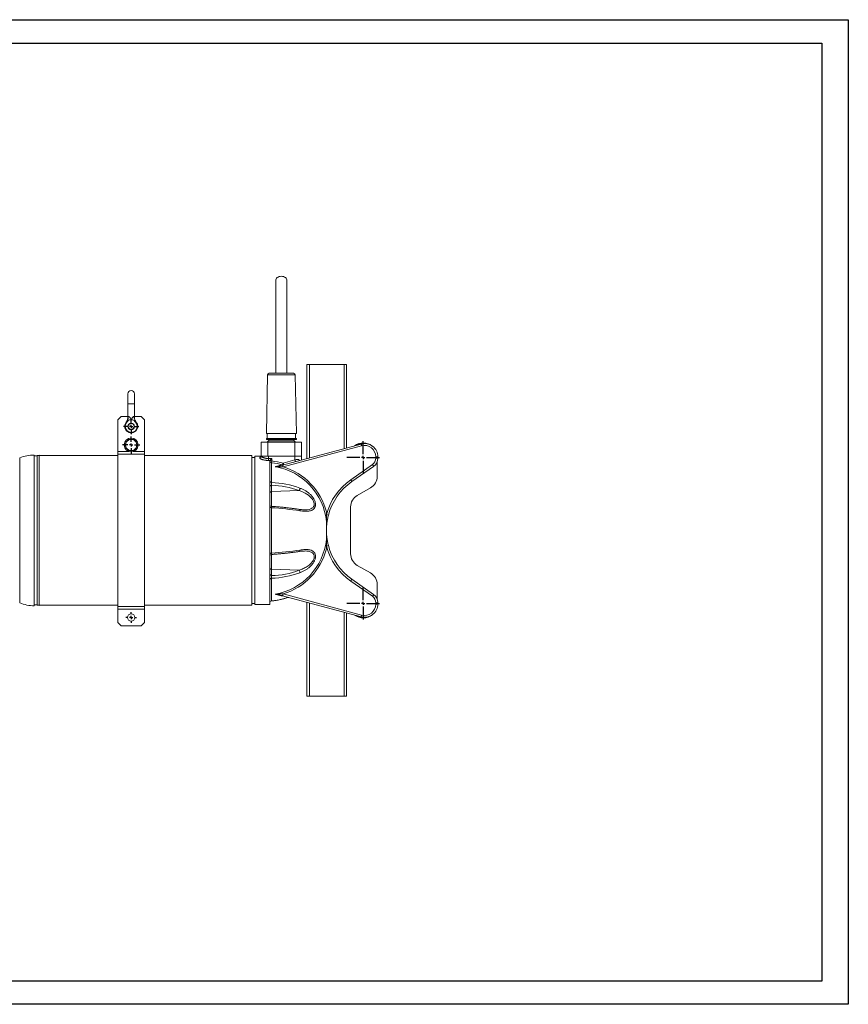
# Model space of a CAD drawing. Header units: millimetres. Extents: x 0 to 420, y 0 to 297.
# Tile 2 of 2: x 170 to 420, y 0 to 297. Entities that reach past the tile are written whole.
import ezdxf

# ---------------------------------------------------------------- set-up
doc = ezdxf.new("R2010")
doc.units = ezdxf.units.MM
doc.layers.add('AM_BOR', color=7, linetype='Continuous')

# ---------------------------------------------------------------- blocks, each defined once
blk = doc.blocks.new('SW_CENTERMARKSYMBOL_0')
at = {"layer": 'AM_BOR', "color": 0}
for p, q in [((0, 1), (0, 4.9)), ((-1, 0), (-4.9, 0)), ((0, 0), (-0.5, 0)), ((0, 0), (0, 0.5)), ((0, 0), (0, -0.5)), ((0, 0), (0.5, 0)), ((1, 0), (4.9, 0)), ((0, -1), (0, -4.9))]:
    blk.add_line(p, q, dxfattribs=at)
blk = doc.blocks.new('SW_CENTERMARKSYMBOL_1')
at = {"layer": 'AM_BOR', "color": 0}
for p, q in [((-1, 0), (-2.6, 0)), ((0, 0), (-0.5, 0)), ((0, 1), (0, 2.6)), ((0, 0), (0, 0.5)), ((0, 0), (0, -0.5)), ((0, 0), (0.5, 0)), ((1, 0), (2.6, 0)), ((0, -1), (0, -2.6))]:
    blk.add_line(p, q, dxfattribs=at)
blk = doc.blocks.new('SW_CENTERMARKSYMBOL_2')
at = {"layer": 'AM_BOR', "color": 0}
for p, q in [((-1, 0), (-1.6, 0)), ((0, 0), (-0.5, 0)), ((0, 1), (0, 1.6)), ((0, 0), (0, 0.5)), ((0, 0), (0, -0.5)), ((0, 0), (0.5, 0)), ((1, 0), (1.6, 0)), ((0, -1), (0, -1.6))]:
    blk.add_line(p, q, dxfattribs=at)
blk = doc.blocks.new('SW_CENTERMARKSYMBOL_3')
at = {"layer": 'AM_BOR', "color": 0}
for p, q in [((-1, 0), (-2.3, 0)), ((0, 0), (-0.5, 0)), ((0, 1), (0, 2.3)), ((0, 0), (0, 0.5)), ((0, 0), (0, -0.5)), ((0, 0), (0.5, 0)), ((1, 0), (2.3, 0)), ((0, -1), (0, -2.3))]:
    blk.add_line(p, q, dxfattribs=at)
blk = doc.blocks.new('SW_CENTERMARKSYMBOL_4')
at = {"layer": 'AM_BOR', "color": 0}
for p, q in [((0, 1), (0, 4.9)), ((-1, 0), (-4.9, 0)), ((0, 0), (-0.5, 0)), ((0, 0), (0, 0.5)), ((0, 0), (0, -0.5)), ((0, 0), (0.5, 0)), ((1, 0), (4.9, 0)), ((0, -1), (0, -4.9))]:
    blk.add_line(p, q, dxfattribs=at)

msp = doc.modelspace()

# ---------------------------------------------------------------- linework, layer by layer
at = {"color": 218, "linetype": 'Continuous', "lineweight": 30}
for p, q in [((7, 289.96), (412, 289.96)), ((412, 289.96), (412, 7)), ((412, 7), (7, 7))]:
    msp.add_line(p, q, dxfattribs=at)
at = {"color": 7, "linetype": 'Continuous', "lineweight": 15}
for p, q in [((252.61, 190.35), (245.31, 190.35)), ((256.66, 164.63), (256.66, 192.95)), ((256.66, 192.95), (257.46, 192.95)), ((267.86, 192.95), (257.46, 192.95)), ((267.86, 192.95), (268.66, 192.95)), ((268.66, 167.84), (268.66, 192.95)), ((244.81, 189.86), (244.44, 172.15)), ((253.48, 172.15), (253.11, 189.86)), ((202.66, 184.11), (202.66, 181.11)), ((204.66, 181.11), (204.66, 184.11)), ((202.66, 181.11), (202.66, 176.96)), ((204.66, 176.96), (204.66, 181.11)), ((200.66, 177.31), (199.66, 176.31)), ((199.66, 176.31), (199.66, 166.71)), ((202.66, 177.31), (200.66, 177.31)), ((206.66, 177.31), (204.66, 177.31)), ((207.66, 176.31), (206.66, 177.31)), ((207.66, 176.31), (207.66, 166.71)), ((242.86, 169.55), (242.86, 165.35)), ((242.86, 169.55), (244.86, 169.55)), ((253.48, 172.15), (244.44, 172.15)), ((244.44, 170.65), (244.44, 170.35)), ((253.48, 170.65), (244.44, 170.65)), ((253.48, 170.35), (244.44, 170.35)), ((244.66, 172.15), (244.66, 170.65)), ((244.86, 169.55), (244.86, 165.35)), ((244.86, 169.55), (253.06, 169.55)), ((245.06, 170), (252.86, 170)), ((253.06, 169.55), (253.06, 165.35)), ((253.06, 169.55), (255.06, 169.55)), ((253.26, 170.65), (253.26, 172.15)), ((253.48, 170.35), (253.48, 170.65)), ((255.06, 169.55), (255.06, 165.35)), ((199.66, 166.71), (199.66, 165.92)), ((207.66, 166.71), (207.66, 165.92)), ((249.33, 162.66), (273.03, 169.01)), ((273.17, 168.47), (249.47, 162.12)), ((170.02, 121.06), (170.02, 164.84)), ((174.42, 120.23), (174.42, 165.67)), ((175.14, 165.42), (174.42, 165.42)), ((175.27, 165.55), (175.14, 165.42)), ((175.92, 165.55), (175.27, 165.55)), ((175.27, 157.25), (175.27, 165.55)), ((176.03, 165.55), (175.92, 165.62)), ((175.92, 120.28), (175.92, 165.62)), ((199.66, 165.55), (176.03, 165.55)), ((207.66, 165.92), (199.66, 165.92)), ((199.66, 165.92), (199.66, 119.98)), ((207.66, 165.92), (207.66, 119.98)), ((240.06, 165.55), (207.66, 165.55)), ((240.06, 157.25), (240.06, 165.55)), ((240.96, 164.95), (240.06, 164.95)), ((242.86, 165.35), (240.96, 165.35)), ((240.96, 142.95), (240.96, 165.35)), ((242.86, 165.35), (244.86, 165.35)), ((244.86, 165.35), (253.06, 165.35)), ((245.06, 164.62), (245.06, 165.35)), ((245.06, 164.62), (245.06, 164.05)), ((245.06, 164.62), (246.06, 164.62)), ((245.5, 164.05), (245.06, 164.05)), ((245.46, 120.55), (245.46, 163.98)), ((246.06, 163.89), (245.46, 163.89)), ((246.06, 164.62), (246.06, 163.89)), ((249.52, 163.26), (253.06, 164.21)), ((253.06, 164.21), (253.06, 165.35)), ((253.06, 165.35), (255.06, 165.35)), ((255.06, 164.2), (255.06, 165.35)), ((277.45, 164.77), (277.45, 165.19)), ((277.89, 163.74), (277.86, 163.64)), ((277.86, 159.26), (277.86, 163.65)), ((278.06, 165.15), (278.06, 164.73)), ((246.01, 163.33), (246.01, 157.36)), ((269.88, 158.22), (276.43, 162.81)), ((276.78, 162.27), (270.24, 157.69)), ((175.27, 120.35), (175.27, 157.25)), ((240.06, 120.35), (240.06, 157.25)), ((246.03, 156.57), (246.03, 154.68)), ((254.3, 154.97), (246.03, 154.68)), ((271.86, 153.48), (275.86, 155.79)), ((246.01, 149.8), (246.01, 136.09)), ((269.86, 135.87), (269.86, 150.02)), ((262.56, 140.27), (262.56, 145.62)), ((240.96, 120.55), (240.96, 142.95)), ((255.72, 136.72), (255.59, 136.71)), ((254.3, 130.92), (246.03, 131.21)), ((246.03, 131.21), (246.03, 129.32)), ((275.86, 130.1), (271.86, 132.41)), ((246.01, 128.53), (246.01, 121.68)), ((270.24, 128.2), (276.78, 123.62)), ((276.43, 123.09), (269.88, 127.67)), ((277.86, 122.24), (277.86, 126.64)), ((248.4, 123.48), (248.31, 123.5)), ((273.03, 116.88), (249.33, 123.23)), ((249.47, 123.77), (273.17, 117.42)), ((277.86, 122.26), (277.89, 122.15)), ((174.42, 120.48), (175.14, 120.48)), ((175.14, 120.48), (175.27, 120.35)), ((175.27, 120.35), (175.92, 120.35)), ((175.92, 120.28), (176.03, 120.35)), ((176.03, 120.35), (199.66, 120.35)), ((207.66, 119.98), (199.66, 119.98)), ((199.66, 119.98), (199.66, 119.18)), ((207.66, 119.18), (199.66, 119.18)), ((199.66, 119.18), (199.66, 115.18)), ((207.66, 120.35), (240.06, 120.35)), ((207.66, 119.98), (207.66, 119.18)), ((207.66, 119.18), (207.66, 115.18)), ((240.06, 120.95), (240.96, 120.95)), ((240.96, 120.55), (245.46, 120.55)), ((256.66, 92.95), (256.66, 121.27)), ((277.45, 120.71), (277.45, 121.12)), ((278.06, 121.16), (278.06, 120.75)), ((268.66, 92.95), (268.66, 118.05)), ((199.66, 115.18), (200.66, 114.18)), ((206.66, 114.18), (200.66, 114.18)), ((206.66, 114.18), (207.66, 115.18)), ((256.66, 92.95), (257.46, 92.95)), ((267.86, 92.95), (257.46, 92.95)), ((267.86, 92.95), (268.66, 92.95))]:
    msp.add_line(p, q, dxfattribs=at)
at = {"color": 8, "linetype": 'Continuous', "lineweight": 15}
for p, q in [((257.46, 164.84), (257.46, 192.95)), ((267.86, 167.63), (267.86, 192.95)), ((253.11, 189.86), (244.81, 189.86)), ((203.66, 181.11), (202.66, 181.11)), ((204.66, 181.11), (203.66, 181.11)), ((203.02, 166.71), (199.66, 166.71)), ((207.66, 166.71), (204.3, 166.71)), ((246.03, 154.68), (246.03, 150.18)), ((246.03, 135.71), (246.03, 131.21)), ((257.46, 92.95), (257.46, 121.05)), ((267.86, 92.95), (267.86, 118.27))]:
    msp.add_line(p, q, dxfattribs=at)
at = {"color": 7, "linetype": 'Continuous', "lineweight": 15, "flags": 128}
for points in [[(250.61, 218.45), (250.6, 218.57), (250.53, 218.8), (250.39, 219.02), (250.19, 219.22), (249.93, 219.38), (249.63, 219.5), (249.31, 219.57), (248.96, 219.6), (248.62, 219.57), (248.29, 219.5), (247.99, 219.38), (247.74, 219.22), (247.53, 219.02), (247.39, 218.8), (247.32, 218.57), (247.31, 218.45)], [(202.22, 175.69), (202.22, 175.69), (202.23, 175.68), (202.24, 175.67), (202.26, 175.65), (202.28, 175.63), (202.31, 175.61), (202.33, 175.58), (202.36, 175.56)], [(205.11, 175.69), (205.1, 175.69), (205.1, 175.68), (205.08, 175.67), (205.07, 175.65), (205.04, 175.63), (205.02, 175.61), (204.99, 175.58), (204.96, 175.56)], [(273.03, 169.01), (273.03, 169), (273.04, 168.97), (273.05, 168.92), (273.07, 168.85), (273.09, 168.77), (273.12, 168.68), (273.14, 168.58), (273.17, 168.47)], [(246.06, 164.62), (245.96, 164.51), (245.86, 164.41), (245.76, 164.32), (245.67, 164.23), (245.6, 164.16), (245.54, 164.1), (245.5, 164.05)], [(246.01, 163.33), (246.01, 163.36), (246.02, 163.41), (246.02, 163.47), (246.03, 163.54), (246.04, 163.62), (246.04, 163.71), (246.05, 163.8), (246.06, 163.89)], [(247.09, 162.17), (247.34, 162.24), (247.59, 162.31), (247.83, 162.37), (248.07, 162.44), (248.3, 162.5), (248.53, 162.56), (248.74, 162.62), (248.95, 162.67)], [(249.33, 162.66), (249.33, 162.65), (249.34, 162.62), (249.35, 162.57), (249.37, 162.5), (249.39, 162.42), (249.42, 162.33), (249.44, 162.23), (249.47, 162.12)], [(249.37, 162.72), (249.38, 162.75), (249.4, 162.8), (249.41, 162.86), (249.43, 162.93), (249.45, 163.01), (249.47, 163.09), (249.5, 163.17), (249.52, 163.26)], [(246.01, 149.8), (245.9, 149.81), (245.8, 149.82), (245.7, 149.84), (245.62, 149.86), (245.55, 149.89), (245.5, 149.92), (245.47, 149.96), (245.46, 149.99)], [(246.01, 136.09), (245.9, 136.08), (245.8, 136.07), (245.7, 136.05), (245.62, 136.03), (245.55, 136), (245.5, 135.97), (245.47, 135.94), (245.46, 135.9)], [(248.95, 123.22), (248.74, 123.28), (248.53, 123.33), (248.3, 123.39), (248.07, 123.46), (247.83, 123.52), (247.59, 123.58), (247.34, 123.65), (247.09, 123.72)], [(249.47, 123.77), (249.44, 123.66), (249.42, 123.56), (249.39, 123.47), (249.37, 123.39), (249.35, 123.32), (249.34, 123.27), (249.33, 123.24), (249.33, 123.23)], [(273.17, 117.42), (273.14, 117.32), (273.12, 117.21), (273.09, 117.12), (273.07, 117.04), (273.05, 116.97), (273.04, 116.92), (273.03, 116.89), (273.03, 116.88)]]:
    msp.add_lwpolyline(points, dxfattribs=at)
at = {"color": 8, "linetype": 'Continuous', "lineweight": 15, "flags": 128}
for points in [[(253.06, 164.21), (253.1, 164.07), (253.13, 163.94), (253.16, 163.83), (253.19, 163.74), (253.2, 163.7)], [(249.37, 162.72), (249.41, 162.69), (249.42, 162.69)], [(249.52, 163.26), (249.56, 163.12), (249.59, 163), (249.62, 162.88), (249.65, 162.79), (249.66, 162.75)], [(255.61, 149.17), (256.77, 149.18), (257.32, 149.27), (257.83, 149.42), (258.2, 149.61), (258.51, 149.88), (258.69, 150.12), (258.81, 150.4), (258.87, 150.95), (258.86, 151.08), (258.79, 151.4), (258.67, 151.73), (258.45, 152.15), (258.17, 152.55), (257.69, 153.08), (257.15, 153.54), (256.17, 154.18), (255.12, 154.68), (254.3, 154.97), (254.3, 154.97)], [(254.56, 148.87), (254.56, 148.97), (254.54, 149.06), (254.52, 149.14), (254.49, 149.21), (254.45, 149.26), (254.4, 149.29), (254.37, 149.3)], [(254.56, 137.02), (254.56, 136.92), (254.54, 136.83), (254.52, 136.75), (254.49, 136.69), (254.45, 136.64), (254.4, 136.6), (254.37, 136.59)]]:
    msp.add_lwpolyline(points, dxfattribs=at)
at = {"color": 7, "linetype": 'Continuous', "lineweight": 15}
for centre, radius in [((203.66, 174.31), 1), ((203.66, 174.31), 0.9), ((203.66, 168.71), 2.1), ((203.66, 116.68), 1.1)]:
    msp.add_circle(centre, radius, dxfattribs=at)
for centre, radius, start, end in [((245.31, 189.85), 0.5, 90, 178.8), ((252.61, 189.85), 0.5, 1.2, 90), ((203.66, 184.11), 1, 0, 180), ((203.66, 174.31), 2, 136.2896, 43.7104), ((203.66, 174.31), 1.8, 136.2896, 43.7104), ((200.98, 176.93), 1.76, 328.6348, 6.9635), ((203.66, 174.31), 2, 90, 116.62), ((203.66, 174.31), 2, 63.38, 90), ((206.35, 176.93), 1.76, 173.0363, 211.3652), ((203.66, 168.71), 1.7, 150, 210), ((203.66, 168.71), 1.7, 90, 150), ((203.66, 168.71), 1.7, 30, 90), ((203.66, 168.71), 1.7, 330, 30), ((244.12, 170.75), 1.2, 270, 321.537), ((244.86, 170.35), 0.4, 300, 0), ((253.06, 170.35), 0.4, 180, 240), ((253.8, 170.75), 1.2, 218.463, 270), ((273.66, 164.95), 4.4, 51.7968, 126.648), ((203.66, 168.71), 1.7, 210, 270), ((203.66, 168.71), 1.7, 270, 330), ((273.66, 164.95), 4.2, 87.2373, 118.1625), ((274.06, 165.15), 4, 0, 105), ((274.05, 165.19), 3.4, 0, 105), ((174.34, 154.01), 11.66, 89.6069, 111.7463), ((242.47, 165.36), 0.599, 269.9773, 358.5688), ((242.47, 165.38), 0.592, 269.1779, 356.6892), ((246.04, 163.9), 0.579, 181.6611, 266.8431), ((244.06, 142.95), 21.03, 74.9648, 84.5441), ((275.05, 164.77), 2.4, 305, 0), ((275.06, 164.73), 3, 305, 0), ((277.61, 162.88), 2.31, 78.6155, 93.8115), ((277.61, 162.46), 2.31, 78.6155, 93.8115), ((244.06, 142.95), 20.47, 74.9648, 84.5441), ((243.92, 143.7), 18.75, 5.8929, 80.2651), ((248.19, 162.05), 0.423, 8.4102, 59.9912), ((249.15, 163.03), 0.403, 241.5417, 284.0688), ((243.93, 143.68), 19.26, 14.6199, 73.2602), ((270.92, 158.75), 6.84, 31.0379, 36.3967), ((245.96, 157.87), 0.51, 192.6008, 275.439), ((280.55, 142.99), 18.6, 125, 165.2756), ((280.56, 142.95), 18, 125, 165.2756), ((264.38, 154.17), 6.84, 31.037, 36.3976), ((273.86, 159.26), 4, 300, 0), ((245.97, 156.06), 0.518, 82.8298, 166.4857), ((245.97, 154.17), 0.518, 82.8298, 166.4856), ((245.37, 131.01), 26.36, 69.5896, 88.6094), ((245.37, 130.95), 25.63, 69.587, 88.5156), ((253.08, 155.81), 1.49, 325.5454, 356.2824), ((273.86, 150.02), 4, 120, 180), ((246.06, 150.81), 0.6, 180.0076, 266.3303), ((239.51, 50.33), 99.68, 81.3156, 86.2627), ((262.05, 145.14), 2.62, 65.1131, 78.7361), ((243.92, 142.19), 18.74, 279.7335, 354.1086), ((239.51, 235.56), 99.68, 273.7373, 278.6844), ((243.93, 142.22), 19.26, 286.7398, 345.3801), ((262.05, 140.75), 2.62, 281.2639, 294.8869), ((280.55, 142.91), 18.6, 194.7244, 235), ((280.56, 142.95), 18, 194.7244, 235), ((246.06, 135.08), 0.6, 93.6076, 179.989), ((273.86, 135.87), 4, 180, 240), ((245.97, 131.72), 0.518, 193.5144, 277.1702), ((245.37, 154.94), 25.63, 271.4844, 290.413), ((253.08, 130.08), 1.49, 3.7176, 34.4546), ((245.97, 129.84), 0.518, 193.5143, 277.1702), ((245.96, 128.02), 0.51, 84.561, 167.3992), ((245.37, 154.89), 26.36, 271.3906, 290.4104), ((264.38, 131.73), 6.84, 323.6024, 328.963), ((273.86, 126.64), 4, 0, 60), ((248.19, 123.85), 0.423, 300.0088, 351.5898), ((249.15, 122.87), 0.403, 75.9312, 118.4583), ((270.92, 127.15), 6.84, 323.6033, 328.9621), ((275.05, 121.12), 2.4, 0, 55), ((275.06, 121.16), 3, 0, 55), ((174.34, 131.89), 11.66, 248.2537, 270.3931), ((246.05, 121.09), 0.593, 94.4718, 179.4733), ((246.06, 121.07), 0.6, 95.2105, 179.9908), ((246.06, 121.07), 0.6, 95.1944, 179.9895), ((274.06, 120.75), 4, 255, 0), ((274.05, 120.71), 3.4, 255, 0), ((277.61, 123.43), 2.31, 266.1885, 281.3845), ((277.61, 123.02), 2.31, 266.1885, 281.3845), ((273.66, 120.95), 4.4, 233.352, 308.2032), ((273.66, 120.95), 4.2, 241.8375, 272.7627)]:
    msp.add_arc(centre, radius, start, end, dxfattribs=at)
at = {"color": 8, "linetype": 'Continuous', "lineweight": 15}
msp.add_arc((243.82, 144.43), 22.86, 275.4855, 288.5494, dxfattribs=at)
at = {"color": 7, "linetype": 'Continuous', "lineweight": 15}
for points, knots in [([(247.31, 218.45), (247.31, 217.9), (247.31, 216.85), (247.31, 215.32), (247.31, 213.9), (247.31, 212.59), (247.31, 211.46), (247.31, 210.51), (247.31, 209.72), (247.31, 209.01), (247.31, 208.35), (247.31, 207.63), (247.31, 206.77), (247.31, 205.71), (247.31, 204.47), (247.31, 203.04), (247.31, 201.4), (247.31, 199.55), (247.31, 197.5), (247.31, 195.27), (247.31, 192.87), (247.31, 191.2), (247.31, 190.35)], [0, 0, 0, 0, 0.0744263, 0.1426999, 0.2048345, 0.260855, 0.3107392, 0.3456122, 0.3766842, 0.403963, 0.4275012, 0.4518908, 0.4843368, 0.521789, 0.5641933, 0.6114984, 0.6637202, 0.7210039, 0.783408, 0.8507351, 0.9228972, 1, 1, 1, 1]), ([(250.61, 190.35), (250.61, 191.09), (250.61, 192.53), (250.61, 194.59), (250.61, 196.49), (250.61, 198.22), (250.61, 199.76), (250.61, 201.13), (250.61, 202.31), (250.61, 203.31), (250.61, 204.19), (250.61, 205.09), (250.61, 206.13), (250.61, 207.33), (250.61, 208.66), (250.61, 210.09), (250.61, 211.61), (250.61, 213.2), (250.61, 214.87), (250.61, 216.63), (250.61, 217.83), (250.61, 218.45)], [0, 0, 0, 0, 0.06689, 0.128864, 0.185977, 0.238263, 0.285581, 0.327872, 0.365167, 0.39753, 0.424986, 0.452505, 0.489261, 0.532272, 0.58145, 0.636769, 0.698293, 0.764778, 0.83721, 0.915607, 1, 1, 1, 1]), ([(202.66, 176.96), (202.66, 176.96), (202.67, 176.87), (202.65, 176.7), (202.6, 176.46), (202.54, 176.25), (202.45, 176.06), (202.37, 175.91), (202.29, 175.8), (202.23, 175.72), (202.19, 175.67), (202.17, 175.65), (202.17, 175.64), (202.17, 175.64)], [0, 0, 0, 0, 0.003599, 0.184461, 0.353064, 0.507954, 0.647029, 0.767466, 0.865756, 0.937889, 0.977834, 0.991418, 1, 1, 1, 1]), ([(202.22, 175.69), (202.19, 175.67), (202.16, 175.63), (202.17, 175.64), (202.17, 175.64)], [0, 0, 0, 0, 0.767698, 1, 1, 1, 1]), ([(202.77, 176.1), (202.74, 176.09), (202.71, 176.07), (202.65, 176.06), (202.62, 176.05), (202.56, 176.04), (202.54, 176.04), (202.51, 176.03), (202.5, 176.03), (202.49, 176.02), (202.48, 176.02), (202.48, 176.01)], [0, 0, 0, 0, 0.25, 0.25, 0.5, 0.5, 0.75, 0.75, 0.875, 0.875, 1, 1, 1, 1]), ([(202.72, 177.14), (202.73, 177.17), (202.74, 177.19), (202.76, 177.24), (202.78, 177.25), (202.81, 177.28), (202.83, 177.29), (202.88, 177.3), (202.9, 177.3), (202.97, 177.29), (203.03, 177.26), (203.1, 177.2), (203.13, 177.18), (203.18, 177.13), (203.2, 177.1), (203.27, 177.02), (203.31, 176.96), (203.4, 176.84), (203.43, 176.78), (203.54, 176.59), (203.61, 176.45), (203.66, 176.31)], [0, 0, 0, 0, 0.0625, 0.0625, 0.125, 0.125, 0.1875, 0.1875, 0.25, 0.25, 0.375, 0.375, 0.4375, 0.4375, 0.5, 0.5, 0.625, 0.625, 0.75, 0.75, 1, 1, 1, 1]), ([(204.6, 177.14), (204.6, 177.17), (204.59, 177.19), (204.56, 177.24), (204.55, 177.25), (204.51, 177.28), (204.49, 177.29), (204.45, 177.3), (204.43, 177.3), (204.35, 177.29), (204.3, 177.26), (204.22, 177.2), (204.2, 177.18), (204.15, 177.13), (204.12, 177.1), (204.05, 177.02), (204.01, 176.96), (203.93, 176.84), (203.89, 176.78), (203.78, 176.59), (203.72, 176.45), (203.66, 176.31)], [0, 0, 0, 0, 0.0625, 0.0625, 0.125, 0.125, 0.1875, 0.1875, 0.25, 0.25, 0.375, 0.375, 0.4375, 0.4375, 0.5, 0.5, 0.625, 0.625, 0.75, 0.75, 1, 1, 1, 1]), ([(204.56, 176.1), (204.59, 176.09), (204.62, 176.07), (204.67, 176.06), (204.71, 176.05), (204.75, 176.04), (204.76, 176.04), (204.78, 176.04), (204.79, 176.04), (204.81, 176.03), (204.82, 176.03), (204.84, 176.02), (204.84, 176.02), (204.85, 176.01)], [0, 0, 0, 0, 0.25, 0.25, 0.5, 0.5, 0.625, 0.625, 0.75, 0.75, 0.875, 0.875, 1, 1, 1, 1]), ([(205.16, 175.64), (205.16, 175.64), (205.15, 175.64), (205.15, 175.65), (205.13, 175.68), (205.08, 175.74), (204.98, 175.87), (204.85, 176.08), (204.74, 176.39), (204.67, 176.69), (204.67, 176.89), (204.67, 176.96)], [0, 0, 0, 0, 0.0000554, 0.0114344, 0.0273694, 0.0807555, 0.1602081, 0.3783202, 0.5862272, 0.8425582, 1, 1, 1, 1]), ([(205.16, 175.64), (205.16, 175.64), (205.16, 175.64), (205.12, 175.68), (205.11, 175.69)], [0, 0, 0, 0, 0.49798, 1, 1, 1, 1]), ([(201.7, 168.71), (201.78, 168.85), (201.86, 169), (202.03, 169.28), (202.11, 169.42), (202.19, 169.56)], [0, 0, 0, 0, 0.5, 0.5, 1, 1, 1, 1]), ([(202.19, 169.56), (202.27, 169.7), (202.35, 169.85), (202.52, 170.13), (202.6, 170.27), (202.68, 170.41)], [0, 0, 0, 0, 0.5, 0.5, 1, 1, 1, 1]), ([(203.66, 170.41), (203.5, 170.41), (203.33, 170.41), (203.01, 170.41), (202.84, 170.41), (202.68, 170.41)], [0, 0, 0, 0, 0.5, 0.5, 1, 1, 1, 1]), ([(204.64, 170.41), (204.48, 170.41), (204.32, 170.41), (203.99, 170.41), (203.83, 170.41), (203.66, 170.41)], [0, 0, 0, 0, 0.5, 0.5, 1, 1, 1, 1]), ([(205.13, 169.56), (205.05, 169.7), (204.97, 169.85), (204.81, 170.13), (204.73, 170.27), (204.64, 170.41)], [0, 0, 0, 0, 0.5, 0.5, 1, 1, 1, 1]), ([(205.63, 168.71), (205.54, 168.85), (205.46, 169), (205.3, 169.28), (205.22, 169.42), (205.13, 169.56)], [0, 0, 0, 0, 0.5, 0.5, 1, 1, 1, 1]), ([(201.7, 168.71), (201.78, 168.57), (201.86, 168.43), (202.03, 168.15), (202.11, 168), (202.19, 167.86)], [0, 0, 0, 0, 0.5, 0.5, 1, 1, 1, 1]), ([(202.19, 167.86), (202.27, 167.72), (202.35, 167.58), (202.52, 167.3), (202.6, 167.15), (202.68, 167.01)], [0, 0, 0, 0, 0.5, 0.5, 1, 1, 1, 1]), ([(203.66, 167.01), (203.5, 167.01), (203.33, 167.01), (203.01, 167.01), (202.84, 167.01), (202.68, 167.01)], [0, 0, 0, 0, 0.5, 0.5, 1, 1, 1, 1]), ([(204.64, 167.01), (204.48, 167.01), (204.32, 167.01), (203.99, 167.01), (203.83, 167.01), (203.66, 167.01)], [0, 0, 0, 0, 0.5, 0.5, 1, 1, 1, 1]), ([(205.13, 167.86), (205.05, 167.72), (204.97, 167.58), (204.81, 167.3), (204.73, 167.15), (204.64, 167.01)], [0, 0, 0, 0, 0.5, 0.5, 1, 1, 1, 1]), ([(205.63, 168.71), (205.54, 168.57), (205.46, 168.43), (205.3, 168.15), (205.22, 168), (205.13, 167.86)], [0, 0, 0, 0, 0.5, 0.5, 1, 1, 1, 1]), ([(242.46, 164.79), (242.47, 164.88), (242.49, 164.96), (242.57, 165.1), (242.62, 165.16), (242.73, 165.25), (242.79, 165.29), (242.92, 165.34), (242.99, 165.35), (243.06, 165.35)], [0, 0, 0, 0, 0.25, 0.25, 0.5, 0.5, 0.75, 0.75, 1, 1, 1, 1]), ([(245.06, 164.05), (244.89, 164.05), (244.73, 164.06), (244.49, 164.08), (244.41, 164.08), (244.25, 164.1), (244.17, 164.11), (243.94, 164.14), (243.79, 164.16), (243.58, 164.21), (243.52, 164.22), (243.39, 164.26), (243.32, 164.27), (243.15, 164.33), (243.04, 164.36), (242.9, 164.42), (242.85, 164.44), (242.77, 164.48), (242.69, 164.52), (242.63, 164.56), (242.58, 164.6), (242.55, 164.62), (242.5, 164.69), (242.47, 164.72), (242.46, 164.76)], [0, 0, 0, 0, 0.125, 0.125, 0.1875, 0.1875, 0.25, 0.25, 0.375, 0.375, 0.4375, 0.4375, 0.5, 0.5, 0.625, 0.625, 0.6875, 0.6875, 0.75, 0.8125, 0.8125, 0.875, 0.875, 1, 1, 1, 1]), ([(243.06, 165.35), (243.07, 165.31), (243.09, 165.27), (243.13, 165.21), (243.15, 165.19), (243.19, 165.15), (243.21, 165.13), (243.29, 165.06), (243.35, 165.02), (243.49, 164.94), (243.57, 164.9), (243.71, 164.85), (243.76, 164.83), (243.85, 164.8), (243.91, 164.78), (244.07, 164.74), (244.18, 164.71), (244.36, 164.68), (244.42, 164.67), (244.55, 164.65), (244.61, 164.64), (244.8, 164.63), (244.93, 164.62), (245.06, 164.62)], [0, 0, 0, 0, 0.125, 0.125, 0.1875, 0.1875, 0.25, 0.25, 0.375, 0.375, 0.5, 0.5, 0.5625, 0.5625, 0.625, 0.625, 0.75, 0.75, 0.8125, 0.8125, 0.875, 0.875, 1, 1, 1, 1]), ([(248.4, 162.41), (248.3, 162.38), (248.19, 162.36), (247.97, 162.31), (247.86, 162.29), (247.53, 162.23), (247.31, 162.2), (247.09, 162.17)], [0, 0, 0, 0, 0.25, 0.25, 0.5, 0.5, 1, 1, 1, 1]), ([(248.61, 162.11), (248.48, 162.11), (248.36, 162.11), (248.1, 162.11), (247.97, 162.12), (247.59, 162.14), (247.34, 162.15), (247.09, 162.17)], [0, 0, 0, 0, 0.25, 0.25, 0.5, 0.5, 1, 1, 1, 1]), ([(248.4, 162.41), (248.56, 162.45), (248.71, 162.49), (249.02, 162.58), (249.17, 162.62), (249.33, 162.66)], [0, 0, 0, 0, 0.5, 0.5, 1, 1, 1, 1]), ([(248.95, 162.67), (249.01, 162.69), (249.08, 162.7), (249.22, 162.71), (249.29, 162.72), (249.37, 162.72)], [0, 0, 0, 0, 0.5, 0.5, 1, 1, 1, 1]), ([(246.03, 156.57), (246.02, 156.62), (246.02, 156.69), (246.01, 156.79), (246.01, 156.82), (246.01, 156.89), (246.01, 156.93), (246, 157), (246, 157.04), (246, 157.11), (246, 157.14), (246, 157.21), (246, 157.24), (246.01, 157.3), (246.01, 157.33), (246.01, 157.36)], [0, 0, 0, 0, 0.25, 0.25, 0.375, 0.375, 0.5, 0.5, 0.625, 0.625, 0.75, 0.75, 0.875, 0.875, 1, 1, 1, 1]), ([(254.56, 155.71), (254.84, 155.61), (255.11, 155.5), (255.64, 155.24), (255.9, 155.11), (256.41, 154.81), (256.65, 154.65), (257.02, 154.38), (257.13, 154.29), (257.37, 154.1), (257.48, 153.99), (257.82, 153.68), (258.03, 153.46), (258.33, 153.1), (258.42, 152.97), (258.55, 152.78), (258.6, 152.71), (258.68, 152.58), (258.72, 152.51), (258.84, 152.31), (258.9, 152.17), (259.03, 151.89), (259.08, 151.75), (259.17, 151.46), (259.2, 151.32), (259.24, 151.11), (259.25, 151.03), (259.26, 150.89), (259.26, 150.83), (259.26, 150.62), (259.25, 150.49), (259.22, 150.31), (259.2, 150.25), (259.17, 150.13), (259.15, 150.07), (259.08, 149.91), (259.03, 149.81), (258.94, 149.66), (258.9, 149.62), (258.83, 149.53), (258.8, 149.49), (258.6, 149.3), (258.43, 149.17), (258.13, 149.02), (258.03, 148.98), (257.81, 148.9), (257.71, 148.87), (257.48, 148.82), (257.37, 148.79), (257.13, 148.76), (257.01, 148.74), (256.65, 148.71), (256.4, 148.71), (255.64, 148.73), (255.11, 148.79), (254.56, 148.87)], [0, 0, 0, 0, 0.0625, 0.0625, 0.125, 0.125, 0.1875, 0.1875, 0.21875, 0.21875, 0.25, 0.25, 0.3125, 0.3125, 0.34375, 0.34375, 0.359375, 0.359375, 0.375, 0.375, 0.40625, 0.40625, 0.4375, 0.4375, 0.46875, 0.46875, 0.484375, 0.484375, 0.5, 0.5, 0.53125, 0.53125, 0.546875, 0.546875, 0.5625, 0.5625, 0.59375, 0.59375, 0.609375, 0.609375, 0.625, 0.625, 0.6875, 0.6875, 0.71875, 0.71875, 0.75, 0.75, 0.78125, 0.78125, 0.8125, 0.8125, 0.875, 0.875, 1, 1, 1, 1]), ([(254.37, 149.3), (254.19, 149.33), (253.67, 149.41), (252.78, 149.53), (251.71, 149.67), (250.61, 149.8), (249.5, 149.92), (248.37, 150.03), (247.25, 150.12), (246.47, 150.18), (246.06, 150.21), (246.02, 150.21)], [0, 0, 0, 0, 0.069439, 0.201568, 0.333651, 0.465681, 0.597668, 0.729623, 0.861552, 0.986519, 1, 1, 1, 1]), ([(255.61, 149.17), (255.51, 149.17), (255.2, 149.19), (254.79, 149.24), (254.47, 149.29), (254.36, 149.3)], [0, 0, 0, 0, 0.264895, 0.754231, 1, 1, 1, 1]), ([(262.56, 148.54), (262.56, 148.29), (262.56, 148.05), (262.56, 147.56), (262.56, 147.31), (262.56, 146.59), (262.56, 146.1), (262.56, 145.62)], [0, 0, 0, 0, 0.25, 0.25, 0.5, 0.5, 1, 1, 1, 1]), ([(263.15, 147.52), (263.1, 147.33), (263.06, 147.14), (262.97, 146.76), (262.93, 146.56), (262.82, 145.99), (262.76, 145.61), (262.66, 144.85), (262.62, 144.47), (262.59, 143.9), (262.58, 143.71), (262.57, 143.43), (262.56, 143.28), (262.56, 143.14), (262.56, 143.04), (262.56, 142.99), (262.56, 142.95)], [0, 0, 0, 0, 0.125, 0.125, 0.25, 0.25, 0.5, 0.5, 0.75, 0.75, 0.875, 0.875, 0.9375, 0.96875, 0.96875, 1, 1, 1, 1]), ([(263.15, 138.37), (263.1, 138.56), (263.06, 138.76), (262.97, 139.14), (262.93, 139.33), (262.82, 139.9), (262.76, 140.28), (262.66, 141.04), (262.62, 141.42), (262.59, 141.99), (262.58, 142.18), (262.57, 142.47), (262.56, 142.61), (262.56, 142.76), (262.56, 142.85), (262.56, 142.9), (262.56, 142.95)], [0, 0, 0, 0, 0.125, 0.125, 0.25, 0.25, 0.5, 0.5, 0.75, 0.75, 0.875, 0.875, 0.9375, 0.96875, 0.96875, 1, 1, 1, 1]), ([(262.56, 140.27), (262.56, 140.03), (262.56, 139.79), (262.56, 139.31), (262.56, 139.06), (262.56, 138.58), (262.56, 138.34), (262.56, 137.85), (262.56, 137.6), (262.56, 137.35)], [0, 0, 0, 0, 0.25, 0.25, 0.5, 0.5, 0.75, 0.75, 1, 1, 1, 1]), ([(254.36, 136.59), (254.6, 136.63), (255.04, 136.69), (255.49, 136.73), (255.7, 136.73), (255.72, 136.73)], [0, 0, 0, 0, 0.508395, 0.941077, 1, 1, 1, 1]), ([(254.56, 137.02), (254.84, 137.06), (255.11, 137.1), (255.64, 137.15), (255.9, 137.17), (256.41, 137.18), (256.65, 137.18), (257.02, 137.15), (257.13, 137.14), (257.37, 137.1), (257.48, 137.08), (257.82, 136.99), (258.03, 136.92), (258.33, 136.77), (258.42, 136.72), (258.55, 136.62), (258.6, 136.59), (258.68, 136.52), (258.72, 136.48), (258.84, 136.36), (258.9, 136.28), (259.03, 136.09), (259.08, 135.98), (259.17, 135.76), (259.2, 135.65), (259.24, 135.46), (259.25, 135.4), (259.26, 135.26), (259.26, 135.2), (259.26, 135), (259.25, 134.86), (259.22, 134.65), (259.2, 134.57), (259.17, 134.43), (259.15, 134.36), (259.08, 134.14), (259.03, 134), (258.94, 133.79), (258.9, 133.72), (258.83, 133.58), (258.8, 133.51), (258.6, 133.17), (258.43, 132.92), (258.13, 132.55), (258.03, 132.44), (257.81, 132.21), (257.71, 132.11), (257.48, 131.9), (257.37, 131.8), (257.13, 131.6), (257.01, 131.51), (256.65, 131.24), (256.4, 131.08), (255.64, 130.63), (255.11, 130.39), (254.56, 130.18)], [0, 0, 0, 0, 0.0625, 0.0625, 0.125, 0.125, 0.1875, 0.1875, 0.21875, 0.21875, 0.25, 0.25, 0.3125, 0.3125, 0.34375, 0.34375, 0.359375, 0.359375, 0.375, 0.375, 0.40625, 0.40625, 0.4375, 0.4375, 0.46875, 0.46875, 0.484375, 0.484375, 0.5, 0.5, 0.53125, 0.53125, 0.546875, 0.546875, 0.5625, 0.5625, 0.59375, 0.59375, 0.609375, 0.609375, 0.625, 0.625, 0.6875, 0.6875, 0.71875, 0.71875, 0.75, 0.75, 0.78125, 0.78125, 0.8125, 0.8125, 0.875, 0.875, 1, 1, 1, 1]), ([(246.02, 135.68), (246.19, 135.69), (246.75, 135.73), (247.69, 135.81), (248.82, 135.91), (249.95, 136.02), (251.05, 136.14), (252.14, 136.27), (253.18, 136.41), (253.92, 136.52), (254.3, 136.58), (254.37, 136.59)], [0, 0, 0, 0, 0.059028, 0.190924, 0.322841, 0.454777, 0.586738, 0.718732, 0.850768, 0.975951, 1, 1, 1, 1]), ([(246.01, 128.53), (246.01, 128.56), (246.01, 128.59), (246, 128.65), (246, 128.68), (246, 128.75), (246, 128.79), (246, 128.86), (246, 128.89), (246.01, 128.96), (246.01, 129), (246.01, 129.07), (246.01, 129.11), (246.02, 129.17), (246.02, 129.21), (246.02, 129.27), (246.03, 129.3), (246.03, 129.32)], [0, 0, 0, 0, 0.125, 0.125, 0.25, 0.25, 0.375, 0.375, 0.5, 0.5, 0.625, 0.625, 0.75, 0.75, 0.875, 0.875, 1, 1, 1, 1]), ([(245.95, 121.66), (246.15, 121.68), (246.75, 121.74), (247.73, 121.89), (248.87, 122.11), (250.01, 122.4), (250.75, 122.64), (251.12, 122.75)], [0, 0, 0, 0, 0.117545, 0.338317, 0.559111, 0.779906, 1, 1, 1, 1]), ([(248.61, 123.78), (248.48, 123.79), (248.36, 123.79), (248.1, 123.78), (247.97, 123.78), (247.59, 123.76), (247.34, 123.74), (247.09, 123.72)], [0, 0, 0, 0, 0.25, 0.25, 0.5, 0.5, 1, 1, 1, 1]), ([(249.33, 123.23), (249.17, 123.27), (249.02, 123.32), (248.71, 123.4), (248.56, 123.44), (248.4, 123.48)], [0, 0, 0, 0, 0.5, 0.5, 1, 1, 1, 1])]:
    msp.add_open_spline(points, degree=3, knots=knots, dxfattribs=at)
for points in [[(202.22, 175.69), (202.31, 175.79), (202.4, 175.9), (202.48, 176.01)], [(202.77, 176.1), (202.65, 175.9), (202.52, 175.72), (202.36, 175.56)], [(204.96, 175.56), (204.81, 175.72), (204.67, 175.9), (204.56, 176.1)], [(204.85, 176.01), (204.93, 175.9), (205.01, 175.79), (205.11, 175.69)], [(242.46, 164.76), (242.46, 164.77), (242.46, 164.78), (242.46, 164.79)], [(245.46, 163.98), (245.46, 164.01), (245.47, 164.03), (245.5, 164.05)], [(249.47, 162.12), (249.19, 162.12), (248.9, 162.11), (248.61, 162.11)], [(248.61, 123.78), (248.9, 123.78), (249.19, 123.77), (249.47, 123.77)]]:
    msp.add_open_spline(points, degree=3, dxfattribs=at)
at = {"color": 8, "linetype": 'Continuous', "lineweight": 15}
for points, knots in [([(202.66, 176.96), (202.66, 176.96), (202.66, 176.96), (202.68, 177.02), (202.7, 177.1), (202.72, 177.14)], [0, 0, 0, 0, 0.183871, 0.496254, 1, 1, 1, 1]), ([(204.6, 177.14), (204.62, 177.08), (204.65, 177), (204.66, 176.96), (204.66, 176.96), (204.66, 176.96)], [0, 0, 0, 0, 0.643413, 0.912936, 1, 1, 1, 1]), ([(253.06, 164.21), (253.18, 164.25), (253.46, 164.34), (253.84, 164.41), (254.14, 164.35), (254.31, 164.22), (254.4, 164.11), (254.42, 164.03), (254.42, 164.02)], [0, 0, 0, 0, 0.231507, 0.528216, 0.720075, 0.847941, 0.985746, 1, 1, 1, 1]), ([(246.01, 149.8), (246.01, 149.86), (246, 149.99), (246, 150.12), (246.01, 150.2), (246.02, 150.2), (246.02, 150.2)], [0, 0, 0, 0, 0.268793, 0.537373, 0.806378, 1, 1, 1, 1]), ([(254.3, 130.92), (254.73, 131.07), (255.37, 131.3), (256.18, 131.71), (256.77, 132.07), (257.33, 132.47), (257.8, 132.91), (258.21, 133.37), (258.49, 133.79), (258.7, 134.19), (258.85, 134.64), (258.89, 135.01), (258.85, 135.33), (258.8, 135.56), (258.67, 135.83), (258.46, 136.09), (258.14, 136.34), (257.7, 136.54), (257.04, 136.7), (256.37, 136.76), (255.88, 136.73), (255.72, 136.72)], [0, 0, 0, 0, 0.119392, 0.180251, 0.241084, 0.299536, 0.358831, 0.405668, 0.453673, 0.487471, 0.52227, 0.578445, 0.589974, 0.620132, 0.651245, 0.69158, 0.73319, 0.793194, 0.854796, 0.955575, 1, 1, 1, 1]), ([(246.01, 136.09), (246.01, 136.07), (246, 135.99), (246, 135.86), (246.01, 135.74), (246.01, 135.68), (246.02, 135.69), (246.02, 135.69)], [0, 0, 0, 0, 0.072534, 0.341621, 0.611498, 0.883112, 1, 1, 1, 1]), ([(248.31, 123.5), (248, 123.57), (247.59, 123.65), (247.18, 123.71), (247.09, 123.72), (247.09, 123.72)], [0, 0, 0, 0, 0.768503, 0.997758, 1, 1, 1, 1]), ([(249.52, 123.18), (249.35, 123.18), (249.14, 123.18), (248.99, 123.21), (248.95, 123.22)], [0, 0, 0, 0, 0.795235, 1, 1, 1, 1]), ([(246.01, 121.67), (246.01, 121.67), (246.01, 121.66), (246.01, 121.67), (246.01, 121.68)], [0, 0, 0, 0, 0.548772, 1, 1, 1, 1])]:
    msp.add_open_spline(points, degree=3, knots=knots, dxfattribs=at)
at = {"layer": 'AM_BOR', "color": 7}
for p, q in [((0, 297), (420, 297)), ((420, 297), (420, 0)), ((420, 0), (0, 0))]:
    msp.add_line(p, q, dxfattribs=at)

# ---------------------------------------------------------------- block references
at = {"layer": 'AM_BOR'}
for name, p in [('SW_CENTERMARKSYMBOL_3', (203.66, 174.31)), ('SW_CENTERMARKSYMBOL_1', (203.66, 168.71)), ('SW_CENTERMARKSYMBOL_0', (273.66, 164.95)), ('SW_CENTERMARKSYMBOL_4', (273.66, 120.95)), ('SW_CENTERMARKSYMBOL_2', (203.66, 116.68))]:
    msp.add_blockref(name, p, dxfattribs=at)

doc.saveas('drawing.dxf')
